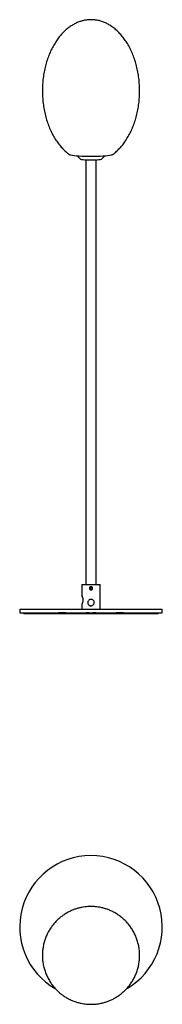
# Model space of a CAD drawing. Header units: millimetres. Extents: x 352 to 462, y 564 to 1323.
import ezdxf

# ---------------------------------------------------------------- set-up
doc = ezdxf.new("R2010")
doc.units = ezdxf.units.MM
doc.header["$LTSCALE"] = 5

msp = doc.modelspace()

# ---------------------------------------------------------------- linework, layer by layer
at = {"color": 7, "linetype": 'Continuous', "lineweight": 25}
for p, q in [((395.73, 1218.17), (398.4, 1215.43)), ((414.62, 1215.43), (417.29, 1218.17)), ((402.51, 1214.79), (402.51, 887.55)), ((410.51, 887.55), (410.51, 1214.79)), ((399.51, 887.55), (399.51, 878.64)), ((399.51, 887.55), (406.51, 887.55)), ((405.64, 884.58), (406.09, 885.31)), ((405.64, 884.58), (406.06, 883.82)), ((406.06, 883.82), (406.93, 883.79)), ((406.96, 885.29), (406.09, 885.31)), ((406.51, 887.55), (413.51, 887.55)), ((407.38, 884.53), (406.93, 883.79)), ((406.96, 885.29), (407.38, 884.53)), ((413.51, 868.55), (413.51, 887.55)), ((351.51, 868.55), (351.51, 865.55)), ((351.51, 868.55), (381.54, 868.55)), ((381.54, 868.55), (387.05, 868.55)), ((387.05, 868.55), (402.76, 868.55)), ((399.51, 872.46), (399.51, 868.55)), ((402.76, 868.55), (404.99, 868.55)), ((404.99, 868.55), (408.03, 868.55)), ((408.03, 868.55), (410.26, 868.55)), ((410.26, 868.55), (425.97, 868.55)), ((425.97, 868.55), (431.48, 868.55)), ((431.48, 868.55), (461.51, 868.55)), ((461.51, 865.55), (461.51, 868.55)), ((351.51, 865.55), (381.54, 865.55)), ((354.51, 865.55), (354.51, 865.05)), ((354.51, 865.05), (382.9, 865.05)), ((387.05, 865.55), (381.54, 865.55)), ((382.9, 865.05), (384.28, 865.05)), ((384.28, 865.05), (399.99, 865.05)), ((387.05, 865.55), (402.76, 865.55)), ((399.99, 865.05), (405.56, 865.05)), ((404.99, 865.55), (402.76, 865.55)), ((404.99, 865.55), (408.03, 865.55)), ((405.56, 865.05), (407.46, 865.05)), ((407.46, 865.05), (413.03, 865.05)), ((410.26, 865.55), (408.03, 865.55)), ((410.26, 865.55), (425.97, 865.55)), ((413.03, 865.05), (428.74, 865.05)), ((431.48, 865.55), (425.97, 865.55)), ((428.74, 865.05), (430.12, 865.05)), ((430.12, 865.05), (458.51, 865.05)), ((431.48, 865.55), (461.51, 865.55)), ((458.51, 865.05), (458.51, 865.55))]:
    msp.add_line(p, q, dxfattribs=at)
at = {"color": 7, "linetype": 'Continuous', "lineweight": 25, "flags": 128}
for points in [[(389.67, 1219.25), (389.68, 1219.24), (390.2, 1219.01), (391.05, 1218.78), (392.21, 1218.56), (393.66, 1218.37), (395.38, 1218.2), (397.32, 1218.05), (399.45, 1217.94), (401.72, 1217.85), (404.09, 1217.8), (406.51, 1217.78), (408.93, 1217.8), (411.3, 1217.85), (413.57, 1217.94), (415.7, 1218.05), (417.64, 1218.2), (419.36, 1218.37), (420.81, 1218.56), (421.97, 1218.78), (422.82, 1219.01), (423.34, 1219.24), (423.35, 1219.25)], [(414.62, 1215.43), (414.62, 1215.42), (414.26, 1215.25), (413.57, 1215.1), (412.57, 1214.96), (411.3, 1214.84), (409.82, 1214.76), (408.2, 1214.71), (406.51, 1214.69), (404.82, 1214.71), (403.19, 1214.76), (401.72, 1214.84), (400.45, 1214.96), (399.45, 1215.1), (398.76, 1215.25), (398.4, 1215.42), (398.4, 1215.43)]]:
    msp.add_lwpolyline(points, dxfattribs=at)
at = {"color": 7, "linetype": 'Continuous', "lineweight": 25}
msp.add_arc((406.51, 623.41), 55, 300.33209, 239.89079, dxfattribs=at)
for points, knots in [([(406.51, 1323.11), (405.57, 1323.09), (404.12, 1323.04), (401.85, 1322.71), (399.65, 1322.23), (397.07, 1321.4), (394.44, 1320.25), (391.81, 1318.78), (389.23, 1317), (386.71, 1314.91), (384.28, 1312.51), (381.95, 1309.79), (379.74, 1306.76), (377.68, 1303.43), (375.78, 1299.81), (374.07, 1295.91), (372.58, 1291.76), (371.31, 1287.39), (370.31, 1282.83), (369.57, 1278.11), (369.12, 1273.28), (368.96, 1268.39), (369.1, 1263.48), (369.54, 1258.61), (370.28, 1253.83), (371.3, 1249.18), (372.59, 1244.72), (374.12, 1240.48), (375.88, 1236.49), (377.85, 1232.79), (380, 1229.38), (382.29, 1226.3), (384.73, 1223.55), (387.17, 1221.18), (388.9, 1219.86), (389.7, 1219.25)], [0, 0, 0, 0, 0.021958, 0.03386, 0.053489, 0.074709, 0.097124, 0.120498, 0.144861, 0.170304, 0.196923, 0.2248, 0.253994, 0.284533, 0.316413, 0.349596, 0.384008, 0.419536, 0.456038, 0.493335, 0.531226, 0.569485, 0.607873, 0.646107, 0.683901, 0.721029, 0.757286, 0.792494, 0.82651, 0.85923, 0.890589, 0.920561, 0.949162, 0.976447, 1, 1, 1, 1]), ([(423.25, 1219.21), (423.41, 1219.31), (424.47, 1220.03), (426.3, 1221.63), (428.74, 1224.01), (431.07, 1226.74), (433.28, 1229.76), (435.34, 1233.09), (437.24, 1236.72), (438.95, 1240.61), (440.44, 1244.76), (441.71, 1249.13), (442.71, 1253.7), (443.45, 1258.41), (443.9, 1263.24), (444.06, 1268.14), (443.92, 1273.05), (443.48, 1277.92), (442.74, 1282.7), (441.72, 1287.34), (440.43, 1291.8), (438.9, 1296.04), (437.14, 1300.03), (435.17, 1303.74), (433.02, 1307.14), (430.72, 1310.23), (428.3, 1312.98), (425.76, 1315.41), (423.13, 1317.49), (420.44, 1319.25), (417.69, 1320.68), (414.87, 1321.79), (412.12, 1322.55), (409.61, 1322.96), (407.77, 1323.1), (406.79, 1323.11), (406.51, 1323.11)], [0, 0, 0, 0, 0.004448, 0.029876, 0.056479, 0.08434, 0.113516, 0.144036, 0.175898, 0.209061, 0.243452, 0.27896, 0.31544, 0.352715, 0.390583, 0.428819, 0.467185, 0.505396, 0.543168, 0.580274, 0.616509, 0.651695, 0.685692, 0.718393, 0.749732, 0.779686, 0.808271, 0.835539, 0.861585, 0.886537, 0.910569, 0.933926, 0.957077, 0.977118, 0.993423, 1, 1, 1, 1]), ([(407.76, 884.55), (407.75, 884.42), (407.72, 884.14), (407.51, 883.77), (407.19, 883.48), (406.8, 883.31), (406.37, 883.29), (405.97, 883.4), (405.62, 883.64), (405.37, 883.99), (405.25, 884.4), (405.27, 884.82), (405.42, 885.22), (405.7, 885.54), (406.07, 885.75), (406.49, 885.83), (406.91, 885.76), (407.28, 885.57), (407.57, 885.26), (407.73, 884.9), (407.75, 884.66), (407.76, 884.55)], [0, 0, 0, 0, 0.053103, 0.106186, 0.159804, 0.213784, 0.267189, 0.319992, 0.373076, 0.426896, 0.480785, 0.533934, 0.586699, 0.640023, 0.693983, 0.747673, 0.800619, 0.853494, 0.907066, 0.961054, 1, 1, 1, 1]), ([(399.53, 878.64), (399.53, 878.65), (399.52, 878.66), (399.66, 878.34), (399.88, 877.75), (400.13, 876.88), (400.24, 876.08), (400.25, 875.64), (400.25, 875.55)], [0, 0, 0, 0, 0.113746, 0.307862, 0.510976, 0.730251, 0.950051, 1, 1, 1, 1]), ([(400.25, 875.55), (400.23, 875.22), (400.2, 874.56), (399.98, 873.67), (399.73, 872.95), (399.54, 872.49), (399.53, 872.47), (399.52, 872.46)], [0, 0, 0, 0, 0.199877, 0.399238, 0.61158, 0.834576, 1, 1, 1, 1]), ([(409.01, 873.55), (408.98, 873.28), (408.93, 872.74), (408.53, 872.02), (407.93, 871.44), (407.15, 871.09), (406.3, 871.02), (405.5, 871.22), (404.81, 871.66), (404.29, 872.31), (404, 873.12), (404, 873.96), (404.26, 874.73), (404.75, 875.39), (405.44, 875.87), (406.27, 876.09), (407.1, 876.03), (407.86, 875.71), (408.48, 875.17), (408.92, 874.43), (408.98, 873.85), (409.01, 873.55)], [0, 0, 0, 0, 0.051322, 0.102562, 0.155906, 0.210841, 0.26359, 0.313986, 0.365111, 0.418974, 0.473794, 0.525812, 0.575702, 0.627363, 0.681929, 0.736182, 0.78754, 0.837872, 0.890236, 0.945027, 1, 1, 1, 1]), ([(406.51, 639.17), (405.37, 639.15), (403.78, 639.11), (401.42, 638.84), (399.41, 638.52), (397.03, 637.98), (394.56, 637.24), (392.03, 636.29), (389.48, 635.1), (386.96, 633.69), (384.5, 632.04), (382.14, 630.18), (379.89, 628.09), (377.8, 625.79), (375.88, 623.29), (374.16, 620.62), (372.65, 617.77), (371.38, 614.78), (370.36, 611.66), (369.61, 608.44), (369.14, 605.14), (368.96, 601.78), (369.08, 598.39), (369.51, 595), (370.25, 591.64), (371.3, 588.33), (372.66, 585.1), (374.27, 582.09), (376.09, 579.33), (378.05, 576.83), (380.22, 574.5), (382.56, 572.38), (385.07, 570.46), (387.71, 568.77), (390.46, 567.32), (393.28, 566.12), (396.09, 565.19), (398.69, 564.54), (400.99, 564.13), (403.53, 563.82), (405.34, 563.77), (406.51, 563.74)], [0, 0, 0, 0, 0.028716, 0.040468, 0.059986, 0.080321, 0.102205, 0.125128, 0.148889, 0.173329, 0.198338, 0.223834, 0.249758, 0.276064, 0.302717, 0.329689, 0.356956, 0.384501, 0.412308, 0.440365, 0.468661, 0.497189, 0.525944, 0.554924, 0.58413, 0.613569, 0.643258, 0.673219, 0.700236, 0.727185, 0.754053, 0.780826, 0.807483, 0.833988, 0.860277, 0.886219, 0.911499, 0.935148, 0.954191, 0.970504, 1, 1, 1, 1]), ([(406.51, 563.74), (407.64, 563.77), (409.24, 563.81), (411.6, 564.08), (413.61, 564.4), (415.99, 564.94), (418.46, 565.67), (420.99, 566.63), (423.54, 567.81), (426.06, 569.23), (428.52, 570.87), (430.88, 572.74), (433.13, 574.83), (435.22, 577.13), (437.14, 579.62), (438.86, 582.3), (440.37, 585.14), (441.64, 588.13), (442.66, 591.25), (443.41, 594.47), (443.88, 597.78), (444.06, 601.13), (443.94, 604.52), (443.51, 607.91), (442.77, 611.28), (441.72, 614.59), (440.36, 617.82), (438.75, 620.82), (436.93, 623.59), (434.97, 626.09), (432.8, 628.41), (430.46, 630.54), (427.95, 632.46), (425.31, 634.14), (422.56, 635.59), (419.74, 636.79), (416.93, 637.73), (414.33, 638.38), (412.03, 638.78), (409.49, 639.1), (407.68, 639.14), (406.51, 639.17)], [0, 0, 0, 0, 0.028716, 0.040468, 0.059986, 0.080321, 0.102205, 0.125128, 0.148889, 0.173329, 0.198338, 0.223834, 0.249758, 0.276064, 0.302717, 0.329689, 0.356956, 0.384501, 0.412308, 0.440365, 0.468661, 0.497189, 0.525944, 0.554924, 0.58413, 0.613569, 0.643258, 0.673219, 0.700236, 0.727185, 0.754053, 0.780826, 0.807483, 0.833988, 0.860277, 0.886219, 0.911499, 0.935148, 0.954191, 0.970504, 1, 1, 1, 1])]:
    msp.add_open_spline(points, degree=3, knots=knots, dxfattribs=at)

doc.saveas('drawing.dxf')
